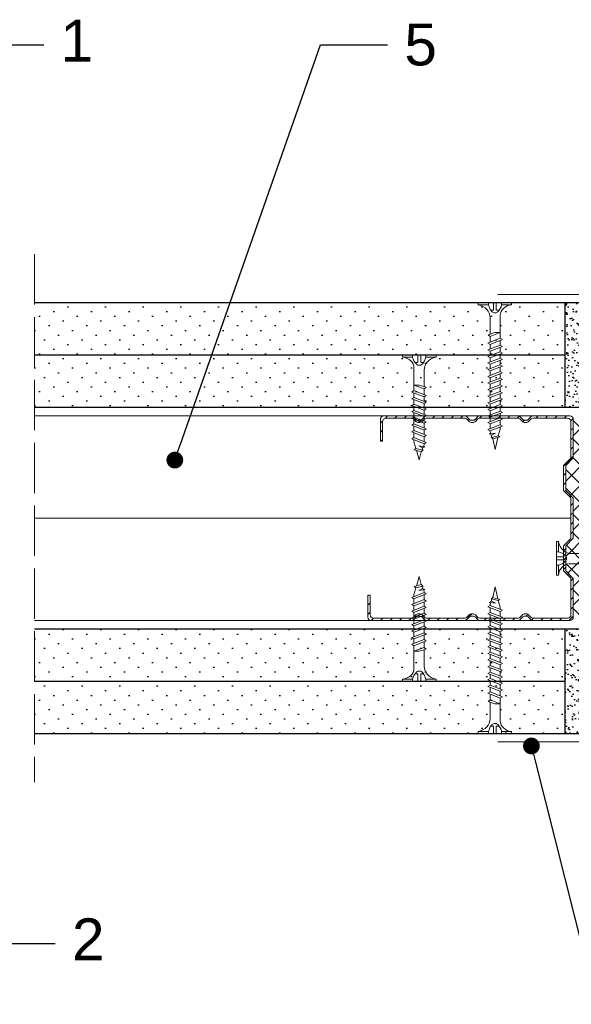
# Model space of a CAD drawing. Header units: millimetres. Extents: x 1720 to 3764, y 1191 to 1623.
# Tile 5 of 10: x 2654 to 2786, y 1340 to 1575. Entities that reach past the tile are written whole.
import ezdxf
from ezdxf import colors
from ezdxf.entities.mleader import LeaderData, LeaderLine
from ezdxf.math import Vec2, Vec3

# ---------------------------------------------------------------- set-up
doc = ezdxf.new("R2010")
doc.units = ezdxf.units.MM
doc.linetypes.add('ACAD_ISO02W100', pattern=[15, 12, -3])
for name, color, linetype, lineweight in [('_ISOVER WELNA', 7, 'BATTING', 9), ('_RIGIPS AKCESORIA', 7, 'Continuous', 18), ('_RIGIPS G-K', 7, 'Continuous', 25), ('_RIGIPS PROFIL', 7, 'Continuous', 18), ('KRESKOWANIE', 7, 'Continuous', 9), ('OPISY', 7, 'Continuous', 9), ('PRZERYWANA', 7, 'ACAD_ISO02W100', 9)]:
    doc.layers.add(name, color=color, linetype=linetype, lineweight=lineweight)
doc.styles.get("Standard").update_dxf_attribs({"font": 'arial.ttf'})
doc.linetypes.add('BATTING', pattern='A,0.00254,-2.54,[134,ltypeshp.shx,S=2.54,R=0,X=-2.54,Y=0],-5.08,[134,ltypeshp.shx,S=2.54,R=180,X=2.54,Y=0],-2.54', length=10.16254)
pattern_1 = [(315, (727.046, 0.9), (3.367596, 1.122532), [0, -3.175])]
pattern_2 = [(315, (727.046, -0.9), (3.367596, 1.122532), [0, -3.175])]

# ---------------------------------------------------------------- blocks, each defined once
blk = doc.blocks.new('CW 50 ULTRASTIL')
h = blk.add_hatch()
h.set_pattern_fill('ANSI31', color=256, scale=0.5, style=0)
h.paths.add_polyline_path([(28.56, 40.65, -0.198912), (28.71, 41), (30.21, 42.51, 0.198912), (30.36, 42.86), (30.36, 48.45, 0.198912), (30.21, 48.8), (28.71, 50.31, -0.198912), (28.56, 50.66), (28.56, 59.85, -0.198912), (28.71, 60.2), (30.21, 61.71, 0.198912), (30.36, 62.06), (30.36, 67.65, 0.198912), (30.21, 68), (28.71, 69.51, -0.198912), (28.56, 69.86), (28.56, 78.31, -0.414214), (29.36, 79.11), (37.68, 79.11, -0.198912), (38.04, 78.96), (38.74, 78.25, 0.198912), (39.1, 78.11), (39.68, 78.11, 0.198912), (40.04, 78.25), (40.74, 78.96, -0.198912), (41.1, 79.11), (50.38, 79.11, -0.198912), (50.74, 78.96), (51.44, 78.25, 0.198912), (51.8, 78.11), (52.38, 78.11, 0.198912), (52.74, 78.25), (53.44, 78.96, -0.198912), (53.8, 79.11), (63.08, 79.11, -0.198912), (63.44, 78.96), (64.14, 78.25, 0.198912), (64.5, 78.11), (65.08, 78.11, 0.198912), (65.44, 78.25), (66.14, 78.96, -0.198912), (66.5, 79.11), (75.66, 79.11, -0.414214), (76.46, 78.31), (76.46, 73.66), (77.01, 73.66), (77.01, 78.86, 0.414214), (76.21, 79.66), (66.5, 79.66, 0.198912), (66.14, 79.51), (65.44, 78.8, -0.198912), (65.08, 78.66), (64.5, 78.66, -0.198912), (64.14, 78.8), (63.44, 79.51, 0.198912), (63.08, 79.66), (53.8, 79.66, 0.198912), (53.44, 79.51), (52.74, 78.8, -0.198912), (52.38, 78.66), (51.8, 78.66, -0.198912), (51.44, 78.8), (50.74, 79.51, 0.198912), (50.38, 79.66), (41.1, 79.66, 0.198912), (40.74, 79.51), (40.04, 78.8, -0.198912), (39.68, 78.66), (39.1, 78.66, -0.198912), (38.74, 78.8), (38.04, 79.51, 0.198912), (37.68, 79.66), (28.81, 79.66, 0.414214), (28.01, 78.86), (28.01, 69.86, 0.198912), (28.16, 69.51), (29.66, 68, -0.198912), (29.81, 67.65), (29.81, 62.06, -0.198912), (29.66, 61.71), (28.16, 60.2, 0.198912), (28.01, 59.85), (28.01, 50.66, 0.198912), (28.16, 50.31), (29.66, 48.8, -0.198912), (29.81, 48.45), (29.81, 42.86, -0.198912), (29.66, 42.51), (28.16, 41, 0.198912), (28.01, 40.65), (28.01, 31.66, 0.414214), (28.81, 30.86), (37.68, 30.86, 0.198912), (38.04, 31), (38.74, 31.71, -0.198912), (39.1, 31.86), (39.68, 31.86, -0.198912), (40.04, 31.71), (40.74, 31, 0.198912), (41.1, 30.86), (50.38, 30.86, 0.198912), (50.74, 31), (51.44, 31.71, -0.198912), (51.8, 31.86), (52.38, 31.86, -0.198912), (52.74, 31.71), (53.44, 31, 0.198912), (53.8, 30.86), (63.08, 30.86, 0.198912), (63.44, 31), (64.14, 31.71, -0.198912), (64.5, 31.86), (65.08, 31.86, -0.198912), (65.44, 31.71), (66.14, 31, 0.198912), (66.5, 30.86), (73.21, 30.86, 0.414214), (74.01, 31.66), (74.01, 36.86), (73.46, 36.86), (73.46, 32.21, -0.414214), (72.66, 31.41), (66.5, 31.41, -0.198912), (66.14, 31.55), (65.44, 32.26, 0.198912), (65.08, 32.41), (64.5, 32.41, 0.198912), (64.14, 32.26), (63.44, 31.55, -0.198912), (63.08, 31.41), (53.8, 31.41, -0.198912), (53.44, 31.55), (52.74, 32.26, 0.198912), (52.38, 32.41), (51.8, 32.41, 0.198912), (51.44, 32.26), (50.74, 31.55, -0.198912), (50.38, 31.41), (41.1, 31.41, -0.198912), (40.74, 31.55), (40.04, 32.26, 0.198912), (39.68, 32.41), (39.1, 32.41, 0.198912), (38.74, 32.26), (38.04, 31.55, -0.198912), (37.68, 31.41), (29.36, 31.41, -0.414214), (28.56, 32.21)])
at = {"layer": '_RIGIPS PROFIL'}
for p, q in [((28.01, 78.86), (28.01, 69.86)), ((28.56, 78.31), (28.56, 69.86)), ((37.68, 79.66), (28.81, 79.66)), ((37.68, 79.11), (29.36, 79.11)), ((38.04, 79.51), (38.74, 78.8)), ((38.04, 78.96), (38.74, 78.25)), ((39.68, 78.66), (39.1, 78.66)), ((39.68, 78.11), (39.1, 78.11)), ((40.74, 79.51), (40.04, 78.8)), ((40.74, 78.96), (40.04, 78.25)), ((50.38, 79.66), (41.1, 79.66)), ((50.38, 79.11), (41.1, 79.11)), ((50.74, 79.51), (51.44, 78.8)), ((50.74, 78.96), (51.44, 78.25)), ((52.38, 78.66), (51.8, 78.66)), ((52.38, 78.11), (51.8, 78.11)), ((53.44, 79.51), (52.74, 78.8)), ((53.44, 78.96), (52.74, 78.25)), ((53.8, 79.66), (63.08, 79.66)), ((53.8, 79.11), (63.08, 79.11)), ((63.44, 79.51), (64.14, 78.8)), ((63.44, 78.96), (64.14, 78.25)), ((65.08, 78.66), (64.5, 78.66)), ((65.08, 78.11), (64.5, 78.11)), ((66.14, 79.51), (65.44, 78.8)), ((66.14, 78.96), (65.44, 78.25)), ((76.21, 79.66), (66.5, 79.66)), ((75.66, 79.11), (66.5, 79.11)), ((76.46, 73.66), (76.46, 78.31)), ((77.01, 73.66), (77.01, 78.86)), ((76.46, 73.66), (77.01, 73.66)), ((29.66, 68), (28.16, 69.51)), ((30.21, 68), (28.71, 69.51)), ((29.81, 67.65), (29.81, 62.06)), ((30.36, 67.65), (30.36, 62.06)), ((29.66, 61.71), (28.16, 60.2)), ((30.21, 61.71), (28.71, 60.2)), ((28.01, 59.85), (28.01, 50.66)), ((28.56, 59.85), (28.56, 50.66)), ((29.66, 48.8), (28.16, 50.31)), ((30.21, 48.8), (28.71, 50.31)), ((29.81, 42.86), (29.81, 48.45)), ((30.36, 42.86), (30.36, 48.45)), ((29.66, 42.51), (28.16, 41)), ((30.21, 42.51), (28.71, 41)), ((28.01, 31.66), (28.01, 40.65)), ((28.56, 32.21), (28.56, 40.65)), ((73.46, 36.86), (73.46, 32.21)), ((73.46, 36.86), (74.01, 36.86)), ((74.01, 36.86), (74.01, 31.66)), ((37.68, 30.86), (28.81, 30.86)), ((37.68, 31.41), (29.36, 31.41)), ((38.04, 31.55), (38.74, 32.26)), ((38.04, 31), (38.74, 31.71)), ((39.68, 32.41), (39.1, 32.41)), ((39.68, 31.86), (39.1, 31.86)), ((40.74, 31.55), (40.04, 32.26)), ((40.74, 31), (40.04, 31.71)), ((50.38, 31.41), (41.1, 31.41)), ((50.38, 30.86), (41.1, 30.86)), ((50.74, 31.55), (51.44, 32.26)), ((50.74, 31), (51.44, 31.71)), ((52.38, 32.41), (51.8, 32.41)), ((52.38, 31.86), (51.8, 31.86)), ((53.44, 31.55), (52.74, 32.26)), ((53.44, 31), (52.74, 31.71)), ((53.8, 31.41), (63.08, 31.41)), ((53.8, 30.86), (63.08, 30.86)), ((63.44, 31.55), (64.14, 32.26)), ((63.44, 31), (64.14, 31.71)), ((65.08, 32.41), (64.5, 32.41)), ((65.08, 31.86), (64.5, 31.86)), ((66.14, 31.55), (65.44, 32.26)), ((66.14, 31), (65.44, 31.71)), ((72.66, 31.41), (66.5, 31.41)), ((73.21, 30.86), (66.5, 30.86))]:
    blk.add_line(p, q, dxfattribs=at)
for centre, radius, start, end in [((28.81, 78.86), 0.8, 90, 180), ((29.36, 78.31), 0.8, 90, 180), ((37.68, 79.16), 0.5, 45, 90), ((37.68, 78.61), 0.5, 45, 90), ((39.1, 79.16), 0.5, 225, 270), ((39.1, 78.61), 0.5, 225, 270), ((39.68, 79.16), 0.5, 270, 315), ((39.68, 78.61), 0.5, 270, 315), ((41.1, 79.16), 0.5, 90, 135), ((41.1, 78.61), 0.5, 90, 135), ((50.38, 79.16), 0.5, 45, 90), ((50.38, 78.61), 0.5, 45, 90), ((51.8, 79.16), 0.5, 225, 270), ((51.8, 78.61), 0.5, 225, 270), ((52.38, 79.16), 0.5, 270, 315), ((52.38, 78.61), 0.5, 270, 315), ((53.8, 79.16), 0.5, 90, 135), ((53.8, 78.61), 0.5, 90, 135), ((63.08, 79.16), 0.5, 45, 90), ((63.08, 78.61), 0.5, 45, 90), ((64.5, 79.16), 0.5, 225, 270), ((64.5, 78.61), 0.5, 225, 270), ((65.08, 79.16), 0.5, 270, 315), ((65.08, 78.61), 0.5, 270, 315), ((66.5, 79.16), 0.5, 90, 135), ((66.5, 78.61), 0.5, 90, 135), ((75.66, 78.31), 0.8, 0, 90), ((76.21, 78.86), 0.8, 0, 90), ((28.51, 69.86), 0.5, 180, 225), ((29.06, 69.86), 0.5, 180, 225), ((29.31, 67.65), 0.5, 0, 45), ((29.86, 67.65), 0.5, 0, 45), ((29.31, 62.06), 0.5, 315, 0), ((29.86, 62.06), 0.5, 315, 0), ((28.51, 59.85), 0.5, 135, 180), ((29.06, 59.85), 0.5, 135, 180), ((28.51, 50.66), 0.5, 180, 225), ((29.06, 50.66), 0.5, 180, 225), ((29.31, 48.45), 0.5, 0, 45), ((29.86, 48.45), 0.5, 0, 45), ((29.31, 42.86), 0.5, 315, 0), ((29.86, 42.86), 0.5, 315, 0), ((28.51, 40.65), 0.5, 135, 180), ((29.06, 40.65), 0.5, 135, 180), ((28.81, 31.66), 0.8, 180, 270), ((29.36, 32.21), 0.8, 180, 270), ((37.68, 31.91), 0.5, 270, 315), ((37.68, 31.36), 0.5, 270, 315), ((39.1, 31.91), 0.5, 90, 135), ((39.1, 31.36), 0.5, 90, 135), ((39.68, 31.91), 0.5, 45, 90), ((39.68, 31.36), 0.5, 45, 90), ((41.1, 31.91), 0.5, 225, 270), ((41.1, 31.36), 0.5, 225, 270), ((50.38, 31.91), 0.5, 270, 315), ((50.38, 31.36), 0.5, 270, 315), ((51.8, 31.91), 0.5, 90, 135), ((51.8, 31.36), 0.5, 90, 135), ((52.38, 31.91), 0.5, 45, 90), ((52.38, 31.36), 0.5, 45, 90), ((53.8, 31.91), 0.5, 225, 270), ((53.8, 31.36), 0.5, 225, 270), ((63.08, 31.91), 0.5, 270, 315), ((63.08, 31.36), 0.5, 270, 315), ((64.5, 31.91), 0.5, 90, 135), ((64.5, 31.36), 0.5, 90, 135), ((65.08, 31.91), 0.5, 45, 90), ((65.08, 31.36), 0.5, 45, 90), ((66.5, 31.91), 0.5, 225, 270), ((66.5, 31.36), 0.5, 225, 270), ((72.66, 32.21), 0.8, 270, 0), ((73.21, 31.66), 0.8, 270, 0)]:
    blk.add_arc(centre, radius, start, end, dxfattribs=at)
blk = doc.blocks.new('TN 25')
at = {"layer": '_RIGIPS AKCESORIA'}
for p, q in [((0, -0.84), (0, 7.16)), ((0, 7.16), (0.46, 7.16)), ((0.46, 7.16), (0.46, 4.78)), ((0.46, 4.78), (0, 4.78)), ((8.47, 4.46), (8.79, 5)), ((8.79, 5), (9.93, 2.01)), ((10.1, 4.46), (10.41, 5)), ((10.41, 5), (11.56, 2.01)), ((11.67, 4.46), (11.99, 5)), ((11.99, 5), (13.14, 2.01)), ((13.21, 4.46), (13.52, 5)), ((13.52, 5), (14.67, 2.01)), ((14.8, 4.46), (15.12, 5)), ((15.12, 5), (16.26, 2.01)), ((16.42, 4.46), (16.73, 5)), ((16.73, 5), (17.88, 2.01)), ((17.99, 4.46), (18.31, 5)), ((18.31, 5), (19.45, 2.01)), ((19.68, 4.46), (20, 5)), ((20, 5), (21.14, 2.01)), ((0, 3.5), (1.77, 3.5)), ((0, 2.83), (1.77, 2.83)), ((1.77, 3.5), (1.77, 4.2)), ((1.77, 2.83), (1.77, 2.18)), ((3.02, 4.46), (8.47, 4.46)), ((7.12, 4.46), (7.12, 3.18)), ((8.03, 2.01), (7.12, 4.46)), ((7.12, 3.18), (7.65, 1.53)), ((9.61, 1.51), (8.47, 4.46)), ((9, 4.46), (10.1, 4.46)), ((11.23, 1.51), (10.1, 4.46)), ((10.62, 4.46), (11.67, 4.46)), ((12.81, 1.51), (11.67, 4.46)), ((12.2, 4.46), (13.21, 4.46)), ((14.34, 1.51), (13.21, 4.46)), ((13.73, 4.46), (14.8, 4.46)), ((15.94, 1.51), (14.8, 4.46)), ((15.33, 4.46), (16.42, 4.46)), ((17.55, 1.51), (16.42, 4.46)), ((16.94, 4.46), (17.99, 4.46)), ((19.13, 1.51), (17.99, 4.46)), ((18.52, 4.46), (19.68, 4.46)), ((20.82, 1.51), (19.68, 4.46)), ((20.21, 4.46), (20.7, 4.46)), ((20.7, 4.46), (22.28, 3.98)), ((21.85, 1.83), (21.67, 3.28)), ((21.67, 3.28), (22.14, 2.4)), ((22.14, 2.4), (21.85, 1.83)), ((22.7, 2.36), (22.14, 2.4)), ((22.28, 3.98), (22.56, 4.37)), ((22.7, 2.36), (22.28, 3.98)), ((22.56, 4.37), (23.03, 2.71)), ((23.03, 2.71), (22.7, 2.36)), ((22.71, 3.85), (25, 3.24)), ((25, 3.24), (23.03, 2.71)), ((0.46, 1.64), (0, 1.64)), ((0.46, -0.84), (0.46, 1.64)), ((7.49, 2.01), (3.55, 2.01)), ((7.65, 1.53), (8.03, 2.01)), ((9.41, 2.01), (8.03, 2.01)), ((9.93, 2.01), (9.61, 1.51)), ((11.04, 2.01), (9.93, 2.01)), ((11.56, 2.01), (11.23, 1.51)), ((12.61, 2.01), (11.56, 2.01)), ((13.14, 2.01), (12.81, 1.51)), ((14.15, 2.01), (13.14, 2.01)), ((14.67, 2.01), (14.34, 1.51)), ((15.74, 2.01), (14.67, 2.01)), ((16.26, 2.01), (15.94, 1.51)), ((17.36, 2.01), (16.26, 2.01)), ((17.88, 2.01), (17.55, 1.51)), ((18.93, 2.01), (17.88, 2.01)), ((19.45, 2.01), (19.13, 1.51)), ((19.45, 2.01), (20.62, 2.01)), ((21.14, 2.01), (20.82, 1.51)), ((21.14, 2.01), (21.81, 2.12)), ((0, -0.84), (0.46, -0.84))]:
    blk.add_line(p, q, dxfattribs=at)
for centre, major_axis, ratio, start_param, end_param in [((3.09, 7.67), (0.17, 3.2), 0.826134, 1.773653, 3.180586), ((-0.04, 0.9), (0, 3.93), 0.848176, -0.720942, -0.151112), ((0.59, 4.62), (0, 2.81), 0.848176, 3.475072, 3.862535), ((1.66, 3.18), (0, 0.895), 0.848176, -1.552777, -0.720942), ((1.66, 3.18), (0, 0.895), 0.848176, 3.862535, 4.730408), ((3.37, -1.57), (0.28, 3.57), 0.832181, 0.035984, 1.430787), ((-2.73, 15.91), (0, 14.76), 0.848176, 3.399396, 3.475072)]:
    blk.add_ellipse(centre, major_axis=major_axis, ratio=ratio, start_param=start_param, end_param=end_param, dxfattribs=at)
blk = doc.blocks.new('TN 35')
at = {"layer": '_RIGIPS AKCESORIA'}
for p, q in [((0, -0.84), (0, 7.16)), ((0, 7.16), (0.46, 7.16)), ((0.46, 7.16), (0.46, 4.78)), ((0.46, 4.78), (0, 4.78)), ((8.47, 4.46), (8.79, 5)), ((8.79, 5), (9.93, 2.01)), ((10.1, 4.46), (10.41, 5)), ((10.41, 5), (11.56, 2.01)), ((11.67, 4.46), (11.99, 5)), ((11.99, 5), (13.14, 2.01)), ((13.21, 4.46), (13.52, 5)), ((13.52, 5), (14.67, 2.01)), ((14.8, 4.46), (15.12, 5)), ((15.12, 5), (16.26, 2.01)), ((16.42, 4.46), (16.73, 5)), ((16.73, 5), (17.88, 2.01)), ((17.99, 4.46), (18.31, 5)), ((18.31, 5), (19.45, 2.01)), ((19.57, 4.46), (19.88, 5)), ((19.88, 5), (21.03, 2.01)), ((21.14, 4.46), (21.46, 5)), ((21.46, 5), (22.6, 2.01)), ((22.72, 4.46), (23.03, 5)), ((23.03, 5), (24.18, 2.01)), ((24.29, 4.46), (24.61, 5)), ((24.61, 5), (25.75, 2.01)), ((25.87, 4.46), (26.18, 5)), ((26.18, 5), (27.33, 2.01)), ((27.44, 4.46), (27.76, 5)), ((27.76, 5), (28.9, 2.01)), ((29.13, 4.46), (29.45, 5)), ((29.45, 5), (30.59, 2.01)), ((0, 3.5), (1.77, 3.5)), ((0, 2.83), (1.77, 2.83)), ((1.77, 3.5), (1.77, 4.2)), ((1.77, 2.83), (1.77, 2.18)), ((3.02, 4.46), (8.47, 4.46)), ((7.12, 4.46), (7.12, 3.18)), ((8.03, 2.01), (7.12, 4.46)), ((7.12, 3.18), (7.65, 1.53)), ((9.61, 1.51), (8.47, 4.46)), ((9, 4.46), (10.1, 4.46)), ((11.23, 1.51), (10.1, 4.46)), ((10.62, 4.46), (11.67, 4.46)), ((12.81, 1.51), (11.67, 4.46)), ((12.2, 4.46), (13.21, 4.46)), ((14.34, 1.51), (13.21, 4.46)), ((13.73, 4.46), (14.8, 4.46)), ((15.94, 1.51), (14.8, 4.46)), ((15.33, 4.46), (16.42, 4.46)), ((17.55, 1.51), (16.42, 4.46)), ((16.94, 4.46), (17.99, 4.46)), ((19.13, 1.51), (17.99, 4.46)), ((18.52, 4.46), (19.57, 4.46)), ((20.7, 1.51), (19.57, 4.46)), ((20.09, 4.46), (21.14, 4.46)), ((22.28, 1.51), (21.14, 4.46)), ((21.67, 4.46), (22.72, 4.46)), ((23.85, 1.51), (22.72, 4.46)), ((23.24, 4.46), (24.29, 4.46)), ((25.43, 1.51), (24.29, 4.46)), ((24.81, 4.46), (25.87, 4.46)), ((27, 1.51), (25.87, 4.46)), ((26.39, 4.46), (27.44, 4.46)), ((28.58, 1.51), (27.44, 4.46)), ((27.96, 4.46), (29.13, 4.46)), ((30.27, 1.51), (29.13, 4.46)), ((29.65, 4.46), (30.15, 4.46)), ((30.15, 4.46), (31.73, 3.98)), ((31.3, 1.83), (31.12, 3.28)), ((31.12, 3.28), (31.59, 2.4)), ((31.59, 2.4), (31.3, 1.83)), ((32.15, 2.36), (31.59, 2.4)), ((31.73, 3.98), (32.01, 4.37)), ((32.15, 2.36), (31.73, 3.98)), ((32.01, 4.37), (32.48, 2.71)), ((32.48, 2.71), (32.15, 2.36)), ((32.16, 3.85), (35, 3.24)), ((35, 3.24), (32.48, 2.71)), ((0.46, 1.64), (0, 1.64)), ((0.46, -0.84), (0.46, 1.64)), ((7.49, 2.01), (3.55, 2.01)), ((7.65, 1.53), (8.03, 2.01)), ((9.41, 2.01), (8.03, 2.01)), ((9.93, 2.01), (9.61, 1.51)), ((11.04, 2.01), (9.93, 2.01)), ((11.56, 2.01), (11.23, 1.51)), ((12.61, 2.01), (11.56, 2.01)), ((13.14, 2.01), (12.81, 1.51)), ((14.15, 2.01), (13.14, 2.01)), ((14.67, 2.01), (14.34, 1.51)), ((15.74, 2.01), (14.67, 2.01)), ((16.26, 2.01), (15.94, 1.51)), ((17.36, 2.01), (16.26, 2.01)), ((17.88, 2.01), (17.55, 1.51)), ((18.93, 2.01), (17.84, 2.01)), ((19.45, 2.01), (19.13, 1.51)), ((20.51, 2.01), (19.41, 2.01)), ((21.03, 2.01), (20.7, 1.51)), ((22.08, 2.01), (20.99, 2.01)), ((22.6, 2.01), (22.28, 1.51)), ((23.66, 2.01), (22.56, 2.01)), ((24.18, 2.01), (23.85, 1.51)), ((25.23, 2.01), (24.14, 2.01)), ((25.75, 2.01), (25.43, 1.51)), ((26.81, 2.01), (25.71, 2.01)), ((27.33, 2.01), (27, 1.51)), ((28.38, 2.01), (27.33, 2.01)), ((28.9, 2.01), (28.58, 1.51)), ((28.9, 2.01), (30.07, 2.01)), ((30.59, 2.01), (30.27, 1.51)), ((30.59, 2.01), (31.26, 2.12)), ((0, -0.84), (0.46, -0.84))]:
    blk.add_line(p, q, dxfattribs=at)
for centre, major_axis, ratio, start_param, end_param in [((3.09, 7.67), (0.17, 3.2), 0.826134, 1.773653, 3.180586), ((-0.04, 0.9), (0, 3.93), 0.848176, -0.720942, -0.151112), ((0.59, 4.62), (0, 2.81), 0.848176, 3.475072, 3.862535), ((1.66, 3.18), (0, 0.895), 0.848176, -1.552777, -0.720942), ((1.66, 3.18), (0, 0.895), 0.848176, 3.862535, 4.730408), ((3.37, -1.57), (0.28, 3.57), 0.832181, 0.035984, 1.430787), ((-2.73, 15.91), (0, 14.76), 0.848176, 3.399396, 3.475072)]:
    blk.add_ellipse(centre, major_axis=major_axis, ratio=ratio, start_param=start_param, end_param=end_param, dxfattribs=at)
blk = doc.blocks.new('TN 45')
at = {"layer": '_RIGIPS AKCESORIA'}
for p, q in [((0, -0.84), (0, 7.16)), ((0, 7.16), (0.46, 7.16)), ((0.46, 7.16), (0.46, 4.78)), ((0.46, 4.78), (0, 4.78)), ((8.47, 4.46), (8.79, 5)), ((8.79, 5), (9.93, 2.01)), ((10.1, 4.46), (10.41, 5)), ((10.41, 5), (11.56, 2.01)), ((11.67, 4.46), (11.99, 5)), ((11.99, 5), (13.14, 2.01)), ((13.21, 4.46), (13.52, 5)), ((13.52, 5), (14.67, 2.01)), ((14.8, 4.46), (15.12, 5)), ((15.12, 5), (16.26, 2.01)), ((16.42, 4.46), (16.73, 5)), ((16.73, 5), (17.88, 2.01)), ((17.99, 4.46), (18.31, 5)), ((18.31, 5), (19.45, 2.01)), ((19.68, 4.46), (20, 5)), ((20, 5), (21.14, 2.01)), ((21.37, 4.46), (21.69, 5)), ((21.69, 5), (22.83, 2.01)), ((23.06, 4.46), (23.38, 5)), ((23.38, 5), (24.52, 2.01)), ((24.75, 4.46), (25.07, 5)), ((25.07, 5), (26.21, 2.01)), ((26.44, 4.46), (26.76, 5)), ((26.76, 5), (27.9, 2.01)), ((28.13, 4.46), (28.45, 5)), ((28.45, 5), (29.59, 2.01)), ((29.82, 4.46), (30.14, 5)), ((30.14, 5), (31.28, 2.01)), ((31.51, 4.46), (31.83, 5)), ((31.83, 5), (32.97, 2.01)), ((33.2, 4.46), (33.52, 5)), ((33.52, 5), (34.66, 2.01)), ((34.89, 4.46), (35.21, 5)), ((35.21, 5), (36.35, 2.01)), ((36.58, 4.46), (36.9, 5)), ((36.9, 5), (38.04, 2.01)), ((38.27, 4.46), (38.59, 5)), ((38.59, 5), (39.73, 2.01)), ((39.96, 4.46), (40.28, 5)), ((40.28, 5), (41.42, 2.01)), ((0, 3.5), (1.77, 3.5)), ((0, 2.83), (1.77, 2.83)), ((1.77, 3.5), (1.77, 4.2)), ((1.77, 2.83), (1.77, 2.18)), ((3.02, 4.46), (8.47, 4.46)), ((7.12, 4.46), (7.12, 3.18)), ((8.03, 2.01), (7.12, 4.46)), ((7.12, 3.18), (7.65, 1.53)), ((9.61, 1.51), (8.47, 4.46)), ((9, 4.46), (10.1, 4.46)), ((11.23, 1.51), (10.1, 4.46)), ((10.62, 4.46), (11.67, 4.46)), ((12.81, 1.51), (11.67, 4.46)), ((12.2, 4.46), (13.21, 4.46)), ((14.34, 1.51), (13.21, 4.46)), ((13.73, 4.46), (14.8, 4.46)), ((15.94, 1.51), (14.8, 4.46)), ((15.33, 4.46), (16.42, 4.46)), ((17.55, 1.51), (16.42, 4.46)), ((16.94, 4.46), (17.99, 4.46)), ((19.13, 1.51), (17.99, 4.46)), ((18.52, 4.46), (19.68, 4.46)), ((20.82, 1.51), (19.68, 4.46)), ((20.21, 4.46), (21.37, 4.46)), ((22.51, 1.51), (21.37, 4.46)), ((21.9, 4.46), (23.06, 4.46)), ((24.2, 1.51), (23.06, 4.46)), ((23.59, 4.46), (24.75, 4.46)), ((25.89, 1.51), (24.75, 4.46)), ((25.28, 4.46), (26.44, 4.46)), ((27.58, 1.51), (26.44, 4.46)), ((26.96, 4.46), (28.13, 4.46)), ((29.27, 1.51), (28.13, 4.46)), ((28.65, 4.46), (29.82, 4.46)), ((30.96, 1.51), (29.82, 4.46)), ((30.34, 4.46), (31.51, 4.46)), ((32.65, 1.51), (31.51, 4.46)), ((32.03, 4.46), (33.2, 4.46)), ((34.34, 1.51), (33.2, 4.46)), ((33.72, 4.46), (34.89, 4.46)), ((36.03, 1.51), (34.89, 4.46)), ((35.41, 4.46), (36.58, 4.46)), ((37.72, 1.51), (36.58, 4.46)), ((37.1, 4.46), (38.27, 4.46)), ((39.41, 1.51), (38.27, 4.46)), ((38.79, 4.46), (39.96, 4.46)), ((41.1, 1.51), (39.96, 4.46)), ((40.48, 4.46), (40.98, 4.46)), ((40.98, 4.46), (42.56, 3.98)), ((42.13, 1.83), (41.95, 3.28)), ((41.95, 3.28), (42.42, 2.4)), ((42.42, 2.4), (42.13, 1.83)), ((42.98, 2.36), (42.42, 2.4)), ((42.56, 3.98), (42.84, 4.37)), ((42.98, 2.36), (42.56, 3.98)), ((42.84, 4.37), (43.31, 2.71)), ((43.31, 2.71), (42.98, 2.36)), ((42.99, 3.85), (45, 3.24)), ((45, 3.24), (43.31, 2.71)), ((0.46, 1.64), (0, 1.64)), ((0.46, -0.84), (0.46, 1.64)), ((7.49, 2.01), (3.55, 2.01)), ((7.65, 1.53), (8.03, 2.01)), ((9.41, 2.01), (8.03, 2.01)), ((9.93, 2.01), (9.61, 1.51)), ((11.04, 2.01), (9.93, 2.01)), ((11.56, 2.01), (11.23, 1.51)), ((12.61, 2.01), (11.56, 2.01)), ((13.14, 2.01), (12.81, 1.51)), ((14.15, 2.01), (13.14, 2.01)), ((14.67, 2.01), (14.34, 1.51)), ((15.74, 2.01), (14.67, 2.01)), ((16.26, 2.01), (15.94, 1.51)), ((17.36, 2.01), (16.26, 2.01)), ((17.88, 2.01), (17.55, 1.51)), ((18.93, 2.01), (17.88, 2.01)), ((19.45, 2.01), (19.13, 1.51)), ((19.45, 2.01), (20.62, 2.01)), ((20.62, 2.01), (19.57, 2.01)), ((21.14, 2.01), (20.82, 1.51)), ((21.14, 2.01), (22.31, 2.01)), ((22.31, 2.01), (21.26, 2.01)), ((22.83, 2.01), (22.51, 1.51)), ((22.83, 2.01), (24, 2.01)), ((24, 2.01), (22.95, 2.01)), ((24.52, 2.01), (24.2, 1.51)), ((24.52, 2.01), (25.69, 2.01)), ((25.69, 2.01), (24.64, 2.01)), ((26.21, 2.01), (25.89, 1.51)), ((26.21, 2.01), (27.38, 2.01)), ((27.38, 2.01), (26.33, 2.01)), ((27.9, 2.01), (27.58, 1.51)), ((27.9, 2.01), (29.07, 2.01)), ((29.07, 2.01), (28.02, 2.01)), ((29.59, 2.01), (29.27, 1.51)), ((29.59, 2.01), (30.76, 2.01)), ((30.76, 2.01), (29.71, 2.01)), ((31.28, 2.01), (30.96, 1.51)), ((31.28, 2.01), (32.45, 2.01)), ((32.45, 2.01), (31.4, 2.01)), ((32.97, 2.01), (32.65, 1.51)), ((32.97, 2.01), (34.14, 2.01)), ((34.14, 2.01), (33.09, 2.01)), ((34.66, 2.01), (34.34, 1.51)), ((34.66, 2.01), (35.83, 2.01)), ((35.83, 2.01), (34.78, 2.01)), ((36.35, 2.01), (36.03, 1.51)), ((36.35, 2.01), (37.52, 2.01)), ((37.52, 2.01), (36.47, 2.01)), ((38.04, 2.01), (37.72, 1.51)), ((38.04, 2.01), (39.21, 2.01)), ((39.21, 2.01), (38.16, 2.01)), ((39.73, 2.01), (39.41, 1.51)), ((39.73, 2.01), (40.9, 2.01)), ((41.42, 2.01), (41.1, 1.51)), ((41.42, 2.01), (42.09, 2.12)), ((0, -0.84), (0.46, -0.84))]:
    blk.add_line(p, q, dxfattribs=at)
for centre, major_axis, ratio, start_param, end_param in [((3.09, 7.67), (0.17, 3.2), 0.826134, 1.773653, 3.180586), ((-0.04, 0.9), (0, 3.93), 0.848176, -0.720942, -0.151112), ((0.59, 4.62), (0, 2.81), 0.848176, 3.475072, 3.862535), ((1.66, 3.18), (0, 0.895), 0.848176, -1.552777, -0.720942), ((1.66, 3.18), (0, 0.895), 0.848176, 3.862535, 4.730408), ((3.37, -1.57), (0.28, 3.57), 0.832181, 0.035984, 1.430787), ((-2.73, 15.91), (0, 14.76), 0.848176, 3.399396, 3.475072)]:
    blk.add_ellipse(centre, major_axis=major_axis, ratio=ratio, start_param=start_param, end_param=end_param, dxfattribs=at)
blk = doc.blocks.new('_Dot')
at = {"color": 0, "linetype": 'ByBlock', "lineweight": -2}
blk.add_line((-0.5, 0), (-1, 0), dxfattribs=at)
at = {"color": 0, "linetype": 'ByBlock', "const_width": 0.5}
blk.add_lwpolyline([(-0.25, 0, 1), (0.25, 0, 1)], format="xyb", close=True, dxfattribs=at)

msp = doc.modelspace()

# ---------------------------------------------------------------- hatches: boundary and pattern name
at = {"layer": '_RIGIPS G-K'}
h = msp.add_hatch(dxfattribs=at)
h.set_pattern_fill('DOTS', color=256, scale=2, angle=315, style=0)
h.set_pattern_definition(pattern_1)
h.paths.add_polyline_path([(2650.67, 1507.18), (2529.17, 1507.18), (2529.17, 1494.68), (2650.67, 1494.68)])
h.paths.add_polyline_path([(2784.17, 1494.68), (2784.17, 1507.18), (2657.67, 1507.18), (2657.67, 1494.68)])
h = msp.add_hatch(dxfattribs=at)
h.set_pattern_fill('AR-SAND', color=256, scale=0.05, style=0)
h.set_pattern_definition([(37.5, (727.046, 0.9), (-0.0800016, 2.4470662), [0, -1.9304, 0, -2.159, 0, -2.06375]), (7.5, (727.046, 0.9), (2.2476164, 3.5841255), [0, -1.0414, 0, -1.7399, 0, -0.66675]), (327.5, (725.4839, 0.9), (3.9549619, 0.007186), [0, -0.635, 0, -2.286, 0, -2.9845]), (317.5, (725.484, 0.9), (3.8177823, 1.1146466), [0, -0.3175, 0, -1.4986, 0, -1.7145])])
h.paths.add_polyline_path([(2789.17, 1507.18), (2784.17, 1507.18), (2784.17, 1482.18), (2789.17, 1482.18)])
h = msp.add_hatch(dxfattribs=at)
h.set_pattern_fill('DOTS', color=256, scale=2, angle=315, style=0)
h.set_pattern_definition(pattern_1)
h.paths.add_polyline_path([(2650.67, 1494.68), (2529.17, 1494.68), (2529.17, 1482.18), (2650.67, 1482.18)])
h.paths.add_polyline_path([(2784.17, 1482.18), (2784.17, 1494.68), (2657.67, 1494.68), (2657.67, 1482.18)])
h = msp.add_hatch(dxfattribs=at)
h.set_pattern_fill('DOTS', color=256, scale=2, angle=315, style=0)
h.set_pattern_definition(pattern_2)
h.paths.add_polyline_path([(2650.67, 1429.38), (2529.17, 1429.38), (2529.17, 1416.88), (2650.67, 1416.88)])
h.paths.add_polyline_path([(2784.17, 1416.88), (2784.17, 1429.38), (2657.67, 1429.38), (2657.67, 1416.88)])
h = msp.add_hatch(dxfattribs=at)
h.set_pattern_fill('AR-SAND', color=256, scale=0.05, style=0)
h.set_pattern_definition([(37.5, (727.046, -0.9), (-0.0800016, 2.4470662), [0, -1.9304, 0, -2.159, 0, -2.06375]), (7.5, (727.046, -0.9), (2.2476164, 3.5841255), [0, -1.0414, 0, -1.7399, 0, -0.66675]), (327.5, (725.4839, -0.9), (3.9549619, 0.007186), [0, -0.635, 0, -2.286, 0, -2.9845]), (317.5, (725.484, -0.9), (3.8177823, 1.1146466), [0, -0.3175, 0, -1.4986, 0, -1.7145])])
h.paths.add_polyline_path([(2789.17, 1429.38), (2784.17, 1429.38), (2784.17, 1404.38), (2789.17, 1404.38)])
h = msp.add_hatch(dxfattribs=at)
h.set_pattern_fill('DOTS', color=256, scale=2, angle=315, style=0)
h.set_pattern_definition(pattern_2)
h.paths.add_polyline_path([(2650.67, 1416.88), (2529.17, 1416.88), (2529.17, 1404.38), (2650.67, 1404.38)])
h.paths.add_polyline_path([(2784.17, 1404.38), (2784.17, 1416.88), (2657.67, 1416.88), (2657.67, 1404.38)])
at = {"layer": 'KRESKOWANIE'}
h = msp.add_hatch(dxfattribs=at)
h.set_pattern_fill('ANSI37', color=256, style=0)
h.set_pattern_definition([(45, (727.046, 0), (-2.245064, 2.245064), []), (135, (727.046, 0), (-2.245064, -2.245064), [])])
h.paths.add_polyline_path([(2789.17, 1479.38), (2786.17, 1479.38), (2786.17, 1470.38, -0.198912), (2786.03, 1470.03), (2784.52, 1468.52, 0.198912), (2784.37, 1468.17), (2784.37, 1462.58, 0.198912), (2784.52, 1462.23), (2786.03, 1460.72, -0.198912), (2786.17, 1460.37), (2786.17, 1451.18, -0.198912), (2786.03, 1450.83), (2784.52, 1449.32, 0.198912), (2784.37, 1448.97), (2784.37, 1443.38, 0.198912), (2784.52, 1443.03), (2786.03, 1441.52, -0.198912), (2786.17, 1441.17), (2786.17, 1432.18), (2789.17, 1432.18)])

# ---------------------------------------------------------------- linework, layer by layer
at = {"layer": '_ISOVER WELNA', "ltscale": 2.4}
msp.add_line((2785.62, 1455.78), (2657.67, 1455.78), dxfattribs=at)
at = {"layer": '_RIGIPS AKCESORIA'}
for points in [[(2788.17, 1529.18), (2788.17, 1509.18), (2768.17, 1509.18)], [(2788.17, 1382.38), (2788.17, 1402.38), (2768.17, 1402.38)]]:
    msp.add_lwpolyline(points, dxfattribs=at)
at = {"layer": '_RIGIPS G-K'}
for p, q in [((2789.17, 1507.18), (2657.67, 1507.18)), ((2784.17, 1507.18), (2784.17, 1482.18)), ((2784.17, 1494.68), (2657.67, 1494.68)), ((2789.17, 1482.18), (2657.67, 1482.18)), ((2657.67, 1429.38), (2789.17, 1429.38)), ((2784.17, 1429.38), (2784.17, 1404.38)), ((2657.67, 1416.88), (2784.17, 1416.88)), ((2657.67, 1404.38), (2789.17, 1404.38))]:
    msp.add_line(p, q, dxfattribs=at)
at = {"layer": '_RIGIPS PROFIL'}
for p, q in [((2657.67, 1480.18), (2785.37, 1480.18)), ((2657.67, 1431.38), (2785.37, 1431.38))]:
    msp.add_line(p, q, dxfattribs=at)
at = {"layer": 'PRZERYWANA'}
msp.add_line((2657.67, 1518.78), (2657.67, 1392.78), dxfattribs=at)

# ---------------------------------------------------------------- block references
at = {"xscale": -1, "rotation": 180}
msp.add_blockref('TN 45', (2782.16, 1449.35), dxfattribs=at)
at = {"layer": '_RIGIPS AKCESORIA'}
for name, p, rotation in [('TN 35', (2764.31, 1507.18), 270), ('TN 25', (2752.64, 1416.88), 90)]:
    msp.add_blockref(name, p, dxfattribs=dict(at, rotation=rotation))
at = {"layer": '_RIGIPS AKCESORIA', "xscale": -1}
for name, p, rotation in [('TN 25', (2752.64, 1494.68), 90), ('TN 35', (2764.31, 1404.38), 270)]:
    msp.add_blockref(name, p, dxfattribs=dict(at, rotation=rotation))
at = {"layer": '_RIGIPS PROFIL', "rotation": 180}
msp.add_blockref('CW 50 ULTRASTIL', (2814.18, 1511.03), dxfattribs=at)

# ---------------------------------------------------------------- leaders
at = {"layer": 'OPISY'}
ml = msp.add_multileader_mtext('Standard', dxfattribs=at)
ml.set_content('1', color=256)
ml.set_leader_properties()
ml.set_arrow_properties(name='DOT')
ml.build(insert=Vec2(0, 0))
ctx = ml.context
ctx.base_point, ctx.char_height, ctx.landing_gap_size, ctx.plane_origin = Vec3(2659.9, 1568.75), 10, 4, Vec3(2467.31, 1712.41)
notes = []
notes.append((ctx, [(0, (1, 1, 0), (2643.9, 1568.75), (1, 0), 16, [(0, [(2618.55, 1494.39)], 0, [])])]))
ctx.mtext.insert, ctx.mtext.flow_direction = Vec3(2663.9, 1574.75), 5
ml = msp.add_multileader_mtext('Standard', dxfattribs=at)
ml.set_content('5', color=256)
ml.set_leader_properties()
ml.set_arrow_properties(name='DOT')
ml.build(insert=Vec2(0, 0))
ctx = ml.context
ctx.base_point, ctx.char_height, ctx.landing_gap_size, ctx.plane_origin = Vec3(2741.89, 1568.75), 10, 4, Vec3(2549.3, 1712.41)
notes.append((ctx, [(0, (1, 1, 0), (2725.89, 1568.75), (1, 0), 16, [(0, [(2691.16, 1469.64)], 0, [])])]))
ctx.mtext.insert, ctx.mtext.flow_direction = Vec3(2745.89, 1573.83), 5
ml = msp.add_multileader_mtext('Standard', dxfattribs=at)
ml.set_content('2', color=256)
ml.set_leader_properties()
ml.set_arrow_properties(name='DOT')
ml.build(insert=Vec2(0, 0))
ctx = ml.context
ctx.base_point, ctx.char_height, ctx.landing_gap_size, ctx.plane_origin = Vec3(2662.63, 1354.26), 10, 4, Vec3(2470.04, 1210.6)
notes.append((ctx, [(0, (1, 1, 0), (2646.63, 1354.26), (1, 0), 16, [(0, [(2621.63, 1431.77)], 0, [])])]))
ctx.mtext.insert, ctx.mtext.flow_direction = Vec3(2666.63, 1360.26), 5
ml = msp.add_multileader_mtext('Standard', dxfattribs=at)
ml.set_content('6', color=256)
ml.set_leader_properties()
ml.set_arrow_properties(name='DOT')
ml.build(insert=Vec2(0, 0))
ctx = ml.context
ctx.base_point, ctx.char_height, ctx.landing_gap_size, ctx.plane_origin = Vec3(2816.53, 1304.48), 10, 4, Vec3(2623.94, 1160.82)
notes.append((ctx, [(0, (1, 1, 0), (2800.53, 1304.48), (1, 0), 16, [(0, [(2776.19, 1401.41)], 0, [])])]))
ctx.mtext.insert, ctx.mtext.flow_direction = Vec3(2820.53, 1309.57), 5
for ctx, leaders in notes:
    for number, flags, end, landing, length, lines in leaders:
        leader = LeaderData()
        leader.index, (leader.has_last_leader_line, leader.has_dogleg_vector, leader.attachment_direction) = number, flags
        leader.last_leader_point, leader.dogleg_vector, leader.dogleg_length = Vec3(end), Vec3(landing), length
        for number, points, colour, breaks in lines:
            line = LeaderLine()
            line.index, line.vertices, line.color, line.breaks = number, Vec3.list(points), colors.encode_raw_color(colour), breaks
            leader.lines.append(line)
        ctx.leaders.append(leader)

doc.saveas('drawing.dxf')
